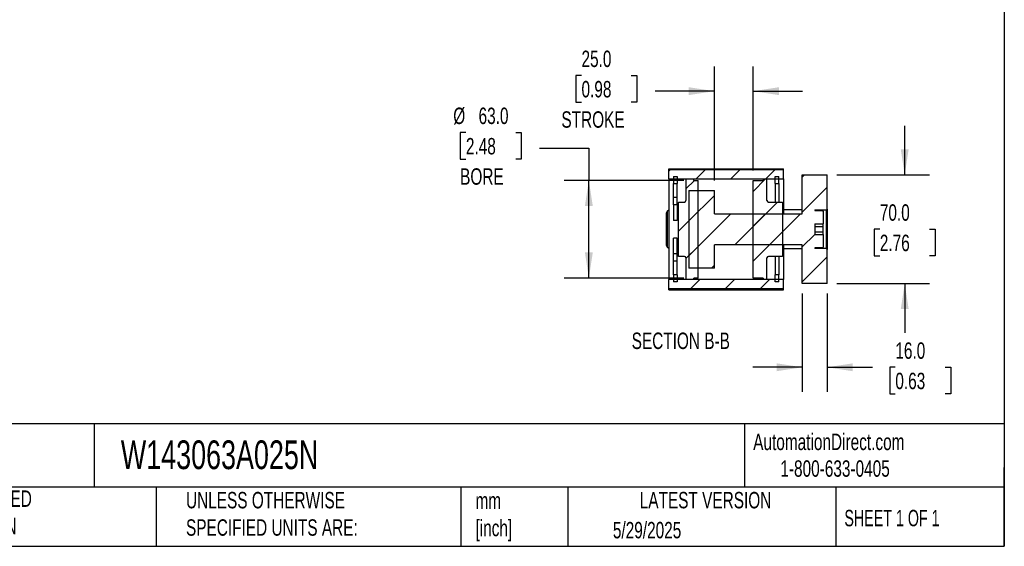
# Model space of a CAD drawing. Header units: millimetres. Extents: x 32 to 1365, y 32 to 1048.
# Tile 3 of 5: x 731 to 1365, y 32 to 371. Entities that reach past the tile are written whole.
import ezdxf

# ---------------------------------------------------------------- set-up
doc = ezdxf.new("R2010")
doc.units = ezdxf.units.MM
doc.header["$LTSCALE"] = 5
doc.linetypes.add('SLD-Solid', pattern=[0])
doc.layers.add('DIMENSIONS', color=140, linetype='SLD-Solid', lineweight=25)
doc.layers.add('TEXT', color=140, linetype='SLD-Solid', lineweight=25)
doc.layers.add('HATCH', color=6, linetype='SLD-Solid')
doc.styles.add('SLDTEXTSTYLE0', font='TXT', dxfattribs={"width": 0.7})
doc.styles.add('SLDTEXTSTYLE1', font='TXT', dxfattribs={"width": 0.65})
doc.dimstyles.new('SLDDIMSTYLE0', dxfattribs={"dimtxt": 10.790039, "dimasz": 16.51, "dimexe": 0, "dimexo": 0.0625, "dimgap": 2.69751, "dimtad": 0, "dimtih": 1, "dimtoh": 1, "dimrnd": 1e-09, "dimzin": 4, "dimdsep": 46, "dimtxsty": 'SLDTEXTSTYLE0', "dimsah": 1, "dimcen": 0.09, "dimadec": 0, "dimazin": 1, "dimtfac": 1, "dimtmove": 0, "dimatfit": 0, "dimfxl": 0, "dimfrac": 2, "dimtolj": 1, "dimtzin": 12, "dimarcsym": 0})
doc.dimstyles.new('SLDDIMSTYLE3', dxfattribs={"dimtxt": 10.790039, "dimasz": 16.51, "dimexe": 0, "dimexo": 0.0625, "dimgap": 2.69751, "dimtad": 0, "dimtih": 1, "dimtoh": 1, "dimrnd": 1e-09, "dimzin": 4, "dimdsep": 46, "dimtxsty": 'SLDTEXTSTYLE0', "dimsah": 1, "dimcen": 0.09, "dimadec": 0, "dimazin": 1, "dimtfac": 1, "dimtofl": 0, "dimtmove": 0, "dimatfit": 3, "dimfxl": 0, "dimfrac": 2, "dimtolj": 1, "dimtzin": 12, "dimarcsym": 0})

# ---------------------------------------------------------------- blocks, each defined once
blk = doc.blocks.new('_D_36')
at = {"layer": 'DIMENSIONS'}
for p, q in [((1178.48, 267.52), (1178.48, 341.04)), ((1203.48, 274.02), (1203.48, 341.04)), ((1092.85, 335.26), (1089.23, 335.26)), ((1089.23, 335.26), (1089.23, 318.11)), ((1124.92, 335.26), (1128.54, 335.26)), ((1128.54, 335.26), (1128.54, 318.11)), ((1178.48, 325.17), (1140.29, 325.17)), ((1203.48, 325.17), (1235.23, 325.17)), ((1089.23, 318.11), (1092.85, 318.11)), ((1128.54, 318.11), (1124.92, 318.11))]:
    blk.add_line(p, q, dxfattribs=at)
for points in [[(1178.48, 325.17), (1161.97, 327.71), (1161.97, 322.63)], [(1203.48, 325.17), (1219.99, 322.63), (1219.99, 327.71)]]:
    blk.add_solid(points, dxfattribs=at)
at = {"layer": 'DIMENSIONS', "char_height": 10.583, "attachment_point": 1, "style": 'SLDTEXTSTYLE0'}
for s, insert in [('25.0', (1092.85, 351.32)), ('0.98', (1092.85, 331.76)), ('STROKE', (1079.9, 312.19))]:
    blk.add_mtext(s, dxfattribs=dict(at, insert=insert))
blk = doc.blocks.new('_D_37')
at = {"layer": 'DIMENSIONS'}
for p, q in [((1018.38, 298.51), (1014.76, 298.51)), ((1014.76, 298.51), (1014.76, 281.36)), ((1050.44, 298.51), (1054.07, 298.51)), ((1054.07, 298.51), (1054.07, 281.36)), ((1065.83, 288.42), (1097.58, 288.42)), ((1097.58, 288.42), (1097.58, 267.67)), ((1014.76, 281.36), (1018.38, 281.36)), ((1054.07, 281.36), (1050.44, 281.36)), ((1158.78, 267.67), (1081.71, 267.67)), ((1097.58, 204.67), (1097.58, 267.67)), ((1158.78, 204.67), (1081.71, 204.67))]:
    blk.add_line(p, q, dxfattribs=at)
for points in [[(1097.58, 267.67), (1095.04, 251.16), (1100.12, 251.16)], [(1097.58, 204.67), (1100.12, 221.18), (1095.04, 221.18)]]:
    blk.add_solid(points, dxfattribs=at)
at = {"layer": 'DIMENSIONS', "char_height": 10.583, "attachment_point": 1, "style": 'SLDTEXTSTYLE0'}
for s, insert in [('%%c', (1010.23, 314.57)), ('63.0', (1026.53, 314.57)), ('2.48', (1018.38, 295.01)), ('BORE', (1014.65, 275.44))]:
    blk.add_mtext(s, dxfattribs=dict(at, insert=insert))
blk = doc.blocks.new('_D_38')
at = {"layer": 'DIMENSIONS'}
for p, q in [((1301.08, 271.17), (1301.08, 302.92)), ((1257.43, 271.17), (1316.96, 271.17)), ((1285.05, 236.17), (1281.43, 236.17)), ((1281.43, 236.17), (1281.43, 219.02)), ((1317.11, 236.17), (1320.74, 236.17)), ((1320.74, 236.17), (1320.74, 219.02)), ((1281.43, 219.02), (1285.05, 219.02)), ((1320.74, 219.02), (1317.11, 219.02)), ((1257.43, 201.17), (1316.96, 201.17)), ((1301.08, 201.17), (1301.08, 169.42))]:
    blk.add_line(p, q, dxfattribs=at)
for points in [[(1301.08, 271.17), (1303.62, 287.68), (1298.54, 287.68)], [(1301.08, 201.17), (1298.54, 184.66), (1303.62, 184.66)]]:
    blk.add_solid(points, dxfattribs=at)
at = {"layer": 'DIMENSIONS', "char_height": 10.583, "attachment_point": 1, "style": 'SLDTEXTSTYLE0'}
for s, insert in [('70.0', (1285.05, 252.23)), ('2.76', (1285.05, 232.66))]:
    blk.add_mtext(s, dxfattribs=dict(at, insert=insert))
blk = doc.blocks.new('_D_39')
at = {"layer": 'DIMENSIONS'}
for p, q in [((1235.08, 194.82), (1235.08, 131.29)), ((1251.08, 194.82), (1251.08, 131.29)), ((1235.08, 147.17), (1203.33, 147.17)), ((1251.08, 147.17), (1280.42, 147.17)), ((1295.04, 147.17), (1291.41, 147.17)), ((1291.41, 147.17), (1291.41, 130.02)), ((1327.1, 147.17), (1330.72, 147.17)), ((1330.72, 147.17), (1330.72, 130.02)), ((1291.41, 130.02), (1295.04, 130.02)), ((1330.72, 130.02), (1327.1, 130.02))]:
    blk.add_line(p, q, dxfattribs=at)
for points in [[(1235.08, 147.17), (1218.57, 149.71), (1218.57, 144.63)], [(1251.08, 147.17), (1267.59, 144.63), (1267.59, 149.71)]]:
    blk.add_solid(points, dxfattribs=at)
at = {"layer": 'DIMENSIONS', "char_height": 10.583, "attachment_point": 1, "style": 'SLDTEXTSTYLE0'}
for s, insert in [('16.0', (1295.04, 163.23)), ('0.63', (1295.04, 143.66))]:
    blk.add_mtext(s, dxfattribs=dict(at, insert=insert))

msp = doc.modelspace()

# ---------------------------------------------------------------- hatches: boundary and pattern name
at = {"layer": 'HATCH'}
h = msp.add_hatch(dxfattribs=at)
h.set_pattern_fill('ANSI31', color=256, scale=5, style=0)
h.paths.add_polyline_path([(1149.082, 274.668), (1149.082, 268.669), (1223.082, 268.669), (1223.082, 274.668)], flags=0)
h = msp.add_hatch(dxfattribs=at)
h.set_pattern_fill('ANSI31', color=256, scale=5, style=0)
h.paths.add_polyline_path([(1152.082, 270.169), (1152.082, 265.54), (1154.582, 265.54), (1154.582, 270.169)], flags=0)
h = msp.add_hatch(dxfattribs=at)
h.set_pattern_fill('ANSI31', color=256, scale=5, style=0)
edge = h.paths.add_edge_path(flags=0)
edge.add_line((1155.582, 253.669), (1155.082, 253.169))
edge.add_line((1155.082, 253.169), (1155.082, 219.169))
edge.add_line((1155.082, 219.169), (1155.582, 218.669))
edge.add_line((1155.582, 218.669), (1159.132, 218.669))
edge.add_arc((1159.132, 217.669), 1, 0, 90, ccw=False)
edge.add_line((1160.132, 217.669), (1160.132, 203.669))
edge.add_line((1160.132, 203.669), (1165.132, 203.669))
edge.add_line((1165.132, 203.669), (1165.132, 204.669))
edge.add_line((1165.132, 204.669), (1167.982, 204.669))
edge.add_line((1167.982, 204.669), (1167.982, 267.669))
edge.add_line((1167.982, 267.669), (1165.132, 267.669))
edge.add_line((1165.132, 267.669), (1165.132, 268.669))
edge.add_line((1165.132, 268.669), (1160.132, 268.669))
edge.add_line((1160.132, 268.669), (1160.132, 254.669))
edge.add_arc((1159.132, 254.669), 1, 270, 360, ccw=False)
edge.add_line((1159.132, 253.669), (1155.582, 253.669))
h = msp.add_hatch(dxfattribs=at)
h.set_pattern_fill('ANSI31', color=256, scale=5, style=0)
h.paths.add_polyline_path([(1243.082, 232.704), (1243.082, 239.633), (1248.582, 239.633), (1248.582, 247.669), (1248.082, 248.169), (1243.082, 248.169), (1243.082, 248.669), (1250.582, 248.669), (1251.082, 249.169), (1251.082, 271.169), (1235.082, 271.169), (1235.082, 246.169), (1178.482, 246.169), (1178.482, 261.169), (1161.982, 261.169), (1161.982, 211.169), (1178.482, 211.169), (1178.482, 226.169), (1235.082, 226.169), (1235.082, 201.169), (1251.082, 201.169), (1251.082, 223.169), (1250.582, 223.669), (1243.082, 223.669), (1243.082, 224.169), (1248.082, 224.169), (1248.582, 224.669), (1248.582, 232.704)], flags=0)
h = msp.add_hatch(dxfattribs=at)
h.set_pattern_fill('ANSI31', color=256, scale=5, style=0)
edge = h.paths.add_edge_path(flags=0)
edge.add_line((1222.082, 218.669), (1222.582, 219.169))
edge.add_line((1222.582, 219.169), (1222.582, 253.169))
edge.add_line((1222.582, 253.169), (1222.082, 253.669))
edge.add_line((1222.082, 253.669), (1213.282, 253.669))
edge.add_arc((1213.282, 254.669), 1, 180, 270, ccw=False)
edge.add_line((1212.282, 254.669), (1212.282, 268.569))
edge.add_line((1212.282, 268.569), (1209.782, 268.569))
edge.add_line((1209.782, 268.569), (1209.782, 267.669))
edge.add_line((1209.782, 267.669), (1203.482, 267.669))
edge.add_line((1203.482, 267.669), (1203.482, 204.669))
edge.add_line((1203.482, 204.669), (1209.782, 204.669))
edge.add_line((1209.782, 204.669), (1209.782, 203.769))
edge.add_line((1209.782, 203.769), (1212.282, 203.769))
edge.add_line((1212.282, 203.769), (1212.282, 217.669))
edge.add_arc((1213.282, 217.669), 1, 90, 180, ccw=False)
edge.add_line((1213.282, 218.669), (1222.082, 218.669))
h = msp.add_hatch(dxfattribs=at)
h.set_pattern_fill('ANSI31', color=256, scale=5, style=0)
h.paths.add_polyline_path([(1217.582, 270.169), (1217.582, 265.54), (1220.082, 265.54), (1220.082, 270.169)], flags=0)
h = msp.add_hatch(dxfattribs=at)
h.set_pattern_fill('ANSI31', color=256, scale=5, style=0)
h.paths.add_polyline_path([(1223.082, 197.669), (1223.082, 203.669), (1149.082, 203.669), (1149.082, 197.669)], flags=0)
h = msp.add_hatch(dxfattribs=at)
h.set_pattern_fill('ANSI31', color=256, scale=5, style=0)
h.paths.add_polyline_path([(1154.582, 202.169), (1154.582, 206.797), (1152.082, 206.797), (1152.082, 202.169)], flags=0)
h = msp.add_hatch(dxfattribs=at)
h.set_pattern_fill('ANSI31', color=256, scale=5, style=0)
h.paths.add_polyline_path([(1220.082, 202.169), (1220.082, 206.797), (1217.582, 206.797), (1217.582, 202.169)], flags=0)

# ---------------------------------------------------------------- linework, layer by layer
for p, q in [((1149.082, 275.169), (1223.082, 275.169)), ((1149.082, 274.668), (1149.082, 275.169)), ((1149.082, 274.668), (1223.082, 274.668)), ((1149.082, 268.669), (1149.082, 274.668)), ((1223.082, 274.668), (1223.082, 275.169)), ((1223.082, 268.669), (1223.082, 274.668)), ((1149.082, 268.669), (1223.082, 268.669)), ((1149.082, 268.669), (1149.082, 203.669)), ((1152.082, 270.169), (1154.582, 270.169)), ((1152.082, 270.169), (1152.082, 265.54)), ((1154.582, 270.169), (1154.582, 265.54)), ((1160.132, 268.669), (1160.132, 254.669)), ((1160.132, 268.669), (1165.132, 268.669)), ((1165.132, 267.669), (1165.132, 268.669)), ((1165.132, 267.669), (1167.982, 267.669)), ((1167.982, 204.669), (1167.982, 267.669)), ((1203.482, 204.669), (1203.482, 267.669)), ((1203.482, 267.669), (1209.782, 267.669)), ((1209.782, 268.569), (1212.282, 268.569)), ((1209.782, 268.569), (1209.782, 267.669)), ((1212.282, 254.669), (1212.282, 268.569)), ((1217.582, 270.169), (1220.082, 270.169)), ((1217.582, 265.54), (1217.582, 270.169)), ((1220.082, 265.54), (1220.082, 270.169)), ((1223.082, 268.669), (1223.082, 246.169)), ((1235.082, 246.169), (1235.082, 271.169)), ((1235.082, 271.169), (1251.082, 271.169)), ((1251.082, 249.169), (1251.082, 271.169)), ((1152.082, 265.54), (1154.582, 265.54)), ((1152.082, 256.665), (1152.082, 265.54)), ((1154.582, 256.665), (1154.582, 265.54)), ((1161.982, 261.169), (1161.982, 211.169)), ((1161.982, 261.169), (1178.482, 261.169)), ((1178.482, 246.169), (1178.482, 261.169)), ((1217.582, 265.54), (1220.082, 265.54)), ((1217.582, 265.54), (1217.582, 253.669)), ((1220.082, 265.54), (1220.082, 253.669)), ((1154.582, 256.665), (1152.082, 256.665)), ((1152.082, 251.791), (1152.082, 256.665)), ((1154.582, 251.791), (1154.582, 256.665)), ((1149.082, 248.38), (1148.332, 247.947)), ((1148.332, 224.39), (1148.332, 247.947)), ((1154.582, 251.791), (1152.082, 251.791)), ((1152.082, 251.791), (1152.082, 241.893)), ((1154.582, 251.791), (1154.582, 241.893)), ((1155.082, 253.169), (1155.582, 253.669)), ((1155.082, 253.169), (1155.082, 219.169)), ((1155.582, 253.669), (1159.132, 253.669)), ((1213.282, 253.669), (1222.082, 253.669)), ((1222.082, 253.669), (1222.582, 253.169)), ((1222.582, 219.169), (1222.582, 253.169)), ((1235.082, 248.669), (1223.082, 248.669)), ((1243.082, 248.669), (1250.582, 248.669)), ((1243.082, 248.669), (1243.082, 248.169)), ((1243.082, 248.169), (1248.082, 248.169)), ((1248.082, 248.169), (1248.582, 247.669)), ((1248.582, 247.669), (1248.582, 239.633)), ((1250.582, 248.669), (1251.082, 249.169)), ((1250.582, 248.669), (1250.582, 223.669)), ((1251.082, 249.169), (1251.082, 223.169)), ((1147.582, 225.689), (1147.582, 246.648)), ((1154.582, 241.893), (1152.082, 241.893)), ((1178.482, 246.169), (1235.082, 246.169)), ((1243.082, 239.633), (1248.582, 239.633)), ((1243.082, 239.633), (1243.082, 232.704)), ((1243.082, 237.901), (1248.582, 237.901)), ((1248.582, 237.901), (1248.582, 239.633)), ((1248.582, 234.437), (1248.582, 237.901)), ((1154.582, 230.445), (1152.082, 230.445)), ((1152.082, 220.412), (1152.082, 230.445)), ((1154.582, 220.412), (1154.582, 230.445)), ((1243.082, 234.437), (1248.582, 234.437)), ((1243.082, 232.704), (1248.582, 232.704)), ((1248.582, 232.704), (1248.582, 234.437)), ((1248.582, 232.704), (1248.582, 224.669)), ((1148.332, 224.39), (1149.082, 223.957)), ((1235.082, 226.169), (1178.482, 226.169)), ((1178.482, 211.169), (1178.482, 226.169)), ((1223.082, 226.169), (1223.082, 203.669)), ((1223.082, 223.669), (1235.082, 223.669)), ((1235.082, 201.169), (1235.082, 226.169)), ((1248.082, 224.169), (1243.082, 224.169)), ((1243.082, 224.169), (1243.082, 223.669)), ((1250.582, 223.669), (1243.082, 223.669)), ((1248.582, 224.669), (1248.082, 224.169)), ((1251.082, 223.169), (1250.582, 223.669)), ((1251.082, 201.169), (1251.082, 223.169)), ((1154.582, 220.412), (1152.082, 220.412)), ((1152.082, 220.412), (1152.082, 220.362)), ((1154.582, 220.362), (1152.082, 220.362)), ((1152.082, 215.673), (1152.082, 220.362)), ((1154.582, 220.412), (1154.582, 220.362)), ((1154.582, 215.673), (1154.582, 220.362)), ((1155.582, 218.669), (1155.082, 219.169)), ((1159.132, 218.669), (1155.582, 218.669)), ((1160.132, 217.669), (1160.132, 203.669)), ((1212.282, 203.769), (1212.282, 217.669)), ((1222.082, 218.669), (1213.282, 218.669)), ((1217.582, 218.669), (1217.582, 206.797)), ((1220.082, 218.669), (1220.082, 206.797)), ((1222.582, 219.169), (1222.082, 218.669)), ((1154.582, 215.673), (1152.082, 215.673)), ((1152.082, 206.797), (1152.082, 215.673)), ((1154.582, 206.797), (1154.582, 215.673)), ((1178.482, 211.169), (1161.982, 211.169)), ((1223.082, 203.669), (1149.082, 203.669)), ((1149.082, 197.669), (1149.082, 203.669)), ((1152.082, 206.797), (1152.082, 202.169)), ((1154.582, 206.797), (1152.082, 206.797)), ((1154.582, 206.797), (1154.582, 202.169)), ((1165.132, 203.669), (1160.132, 203.669)), ((1167.982, 204.669), (1165.132, 204.669)), ((1165.132, 203.669), (1165.132, 204.669)), ((1209.782, 204.669), (1203.482, 204.669)), ((1209.782, 204.669), (1209.782, 203.769)), ((1212.282, 203.769), (1209.782, 203.769)), ((1220.082, 206.797), (1217.582, 206.797)), ((1217.582, 202.169), (1217.582, 206.797)), ((1220.082, 202.169), (1220.082, 206.797)), ((1223.082, 197.669), (1223.082, 203.669)), ((1223.082, 197.669), (1149.082, 197.669)), ((1149.082, 197.324), (1149.082, 197.669)), ((1149.082, 197.324), (1223.082, 197.324)), ((1149.082, 197.169), (1149.082, 197.324)), ((1149.082, 197.169), (1223.082, 197.169)), ((1154.582, 202.169), (1152.082, 202.169)), ((1220.082, 202.169), (1217.582, 202.169)), ((1223.082, 197.324), (1223.082, 197.669)), ((1223.082, 197.169), (1223.082, 197.324)), ((1251.082, 201.169), (1235.082, 201.169))]:
    msp.add_line(p, q)
for centre, radius, start, end in [((1159.132, 254.669), 1, 270, 0), ((1213.282, 254.669), 1, 180, 270), ((1149.082, 246.648), 1.5, 120, 180), ((1149.082, 225.689), 1.5, 180, 240), ((1159.132, 217.669), 1, 0, 90), ((1213.282, 217.669), 1, 90, 180)]:
    msp.add_arc(centre, radius, start, end)
at = {"layer": 'TEXT'}
for p, q in [((1365.25, 1047.75), (1365.25, 31.75)), ((1365.25, 110.631), (31.75, 110.631)), ((778.794, 110.631), (778.794, 69.85)), ((1197.877, 110.631), (1197.877, 69.85)), ((1365.25, 31.75), (1365.25, 82.55)), ((1365.25, 69.85), (31.75, 69.85)), ((818.901, 69.85), (818.901, 31.75)), ((1015.122, 69.85), (1015.122, 31.75)), ((1084.06, 69.85), (1084.06, 31.75)), ((1256.744, 69.85), (1256.744, 31.75)), ((31.75, 31.75), (1365.25, 31.75))]:
    msp.add_line(p, q, dxfattribs=at)

# ---------------------------------------------------------------- texts
for s, insert, char_height, attachment_point, style in [('SECTION B-B', (1156.813, 169.543), 10.58333, 2, 'SLDTEXTSTYLE0'), ('AutomationDirect.com', (1203.475, 104.383), 10.58333, 1, 'SLDTEXTSTYLE0'), ('W143063A025N', (796.039, 100.032), 18.52083, 1, 'SLDTEXTSTYLE0'), ('1-800-633-0405', (1220.958, 87.185), 10.58333, 1, 'SLDTEXTSTYLE0'), ('METRIC UNITS USED ^JFOR PART DESIGN', (638.022, 67.779), 10.58333, 1, 'SLDTEXTSTYLE0'), ('UNLESS OTHERWISE ^JSPECIFIED UNITS ARE:', (838.04, 66.803), 10.58333, 1, 'SLDTEXTSTYLE0'), ('mm^J[inch]', (1024.536, 66.486), 10.5833, 1, 'SLDTEXTSTYLE0'), ('LATEST VERSION', (1172.761, 66.82), 10.58333, 2, 'SLDTEXTSTYLE0'), ('SHEET 1 OF 1', (1262.206, 55.257), 10.58333, 1, 'SLDTEXTSTYLE1'), ('5/29/2025', (1113.064, 47.486), 10.5833, 1, 'SLDTEXTSTYLE0')]:
    msp.add_mtext(s, dxfattribs=dict(at, insert=insert, char_height=char_height, attachment_point=attachment_point, style=style))

# ---------------------------------------------------------------- dimensions: what is measured, and where the dimension line sits
at = {"layer": 'DIMENSIONS'}
dim = msp.add_linear_dim(base=(1178.482, 325.169), p1=(1203.482, 267.669), p2=(1178.482, 261.169), text='<>\\PSTROKE', dimstyle='SLDDIMSTYLE0', dxfattribs=at)
dim.commit()
dim.dimension.update_dxf_attribs({"geometry": '_D_36', "text_midpoint": (1108.885, 325.169), "dimtype": 160})
dim = msp.add_linear_dim(base=(1097.582, 267.669), p1=(1165.132, 204.669), p2=(1165.132, 267.669), angle=90, text='%%c<>\\PBORE', dimstyle='SLDDIMSTYLE3', dxfattribs=at)
dim.commit()
dim.dimension.update_dxf_attribs({"geometry": '_D_37', "text_midpoint": (1097.582, 288.419), "dimtype": 160})
dim = msp.add_linear_dim(base=(1301.082, 271.169), p1=(1251.082, 201.169), p2=(1251.082, 271.169), angle=90, dimstyle='SLDDIMSTYLE0', dxfattribs=at)
dim.commit()
dim.dimension.update_dxf_attribs({"geometry": '_D_38', "text_midpoint": (1301.082, 236.169), "dimtype": 160})
dim = msp.add_linear_dim(base=(1235.082, 147.169), p1=(1251.082, 201.169), p2=(1235.082, 201.169), dimstyle='SLDDIMSTYLE0', dxfattribs=at)
dim.commit()
dim.dimension.update_dxf_attribs({"geometry": '_D_39', "text_midpoint": (1311.069, 147.169), "dimtype": 160})

doc.saveas('drawing.dxf')
